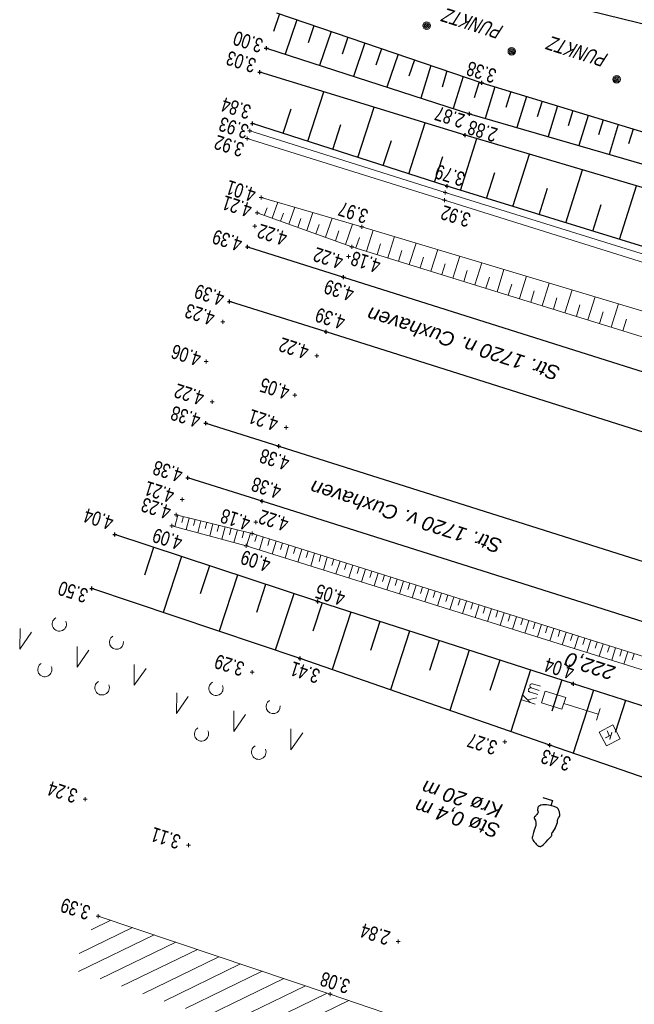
# Model space of a CAD drawing. Header units: metres. Extents: x 3521221 to 3521364, y 5943318 to 5943439.
# Tile 2 of 15: x 3521221 to 3521236, y 5943385 to 5943409. Entities that reach past the tile are written whole.
import ezdxf
from ezdxf.enums import TextEntityAlignment as Align

# ---------------------------------------------------------------- set-up
doc = ezdxf.new("R2010")
doc.units = ezdxf.units.M
doc.header["$PDMODE"] = 2
doc.header["$PDSIZE"] = 0.05
doc.linetypes.add('JIS_02_0.7', pattern=[1.35, 0.75, -0.6])
for name, color, linetype, lineweight in [('Boeschung OK', 30, 'Continuous', 30), ('Boeschung UK', 22, 'Continuous', 30), ('Boeschungsschraffuren', 82, 'Continuous', 30), ('Fahrbahnrand', 5, 'Continuous', 30), ('Gehölz', 81, 'Continuous', 9), ('Gelaendepunkt', 21, 'Continuous', 13), ('Gleis Text', 3, 'Continuous', 9), ('Graben - OK Boeschung', 30, 'Continuous', 30), ('Graben - UK Boeschung', 14, 'Continuous', 30), ('Höhentexte', 8, 'Continuous', 9), ('Kabelkanal - OK Aussenrand', 3, 'Continuous', 18), ('Kilometerstein_ -schild', 3, 'Continuous', 18), ('Kilometertafel', 3, 'Continuous', 18), ('Laubbaum', 92, 'Continuous', 30), ('Mauerschraffuren', 3, 'Continuous', 9), ('Merkstein - Strom', 1, 'Continuous', 9), ('Poller', 3, 'Continuous', 9), ('Schiene OKIK Schienenkopf', 1, 'Continuous', 30), ('Schotterbett - OK Boeschung', 31, 'Continuous', 13), ('Schotterbett - UK Boeschung', 36, 'Continuous', 13), ('Schotterbett ohne Böschung', 31, 'JIS_02_0.7', 9), ('Schraffuren Schotter', 21, 'Continuous', 9), ('Schwelle OKAK', 7, 'Continuous', 9), ('Stuetzwand UK', 246, 'Continuous', 18), ('VG_Text_Vegetation', 3, 'Continuous', 9)]:
    doc.layers.add(name, color=color, linetype=linetype, lineweight=lineweight)
doc.styles.add('Arial', font='arial.ttf')
doc.styles.add('Gleis Text', font='ariali.ttf')
doc.styles.add('Kilometerstein_ -schild', font='ariali.ttf')
doc.styles.add('Punkthöhe', font='arial.ttf', dxfattribs={"width": 0.75})
doc.styles.add('Text Vegetation', font='ariali.ttf')

msp = doc.modelspace()

# ---------------------------------------------------------------- linework, layer by layer
at = {"layer": 'Boeschung OK', "color": 253}
for p, q in [((3521231.395, 5943405.303), (3521226.537, 5943406.874)), ((3521238.408, 5943403.142), (3521231.395, 5943405.303)), ((3521228.166, 5943394.932), (3521223.101, 5943396.606)), ((3521234.547, 5943392.882), (3521228.166, 5943394.932)), ((3521242.692, 5943390.255), (3521234.547, 5943392.882))]:
    msp.add_line(p, q, dxfattribs=at)
for p in [(3521226.537, 5943406.874), (3521231.395, 5943405.303), (3521223.101, 5943396.606), (3521228.166, 5943394.932), (3521234.547, 5943392.882)]:
    msp.add_point(p, dxfattribs=at)
at = {"layer": 'Boeschung UK', "color": 253}
for p, q in [((3521231.846, 5943406.582), (3521226.724, 5943408.15)), ((3521238.851, 5943404.511), (3521231.846, 5943406.582)), ((3521227.726, 5943393.512), (3521222.528, 5943395.262)), ((3521233.959, 5943391.345), (3521227.726, 5943393.512)), ((3521242.071, 5943388.537), (3521233.959, 5943391.345))]:
    msp.add_line(p, q, dxfattribs=at)
for p in [(3521226.724, 5943408.15), (3521231.846, 5943406.582), (3521222.528, 5943395.262), (3521227.726, 5943393.512), (3521233.959, 5943391.345)]:
    msp.add_point(p, dxfattribs=at)
at = {"layer": 'Boeschungsschraffuren', "color": 253}
for p, q in [((3521227.21, 5943409.606), (3521227.064, 5943409.173)), ((3521227.643, 5943409.459), (3521227.352, 5943408.599)), ((3521228.072, 5943409.313), (3521227.928, 5943408.886)), ((3521228.498, 5943409.168), (3521228.213, 5943408.321)), ((3521228.921, 5943409.024), (3521228.78, 5943408.604)), ((3521229.341, 5943408.882), (3521229.06, 5943408.048)), ((3521229.758, 5943408.74), (3521229.618, 5943408.326)), ((3521230.171, 5943408.599), (3521229.894, 5943407.778)), ((3521230.582, 5943408.46), (3521230.444, 5943408.052)), ((3521230.989, 5943408.321), (3521230.739, 5943407.505)), ((3521231.393, 5943408.184), (3521231.269, 5943407.779)), ((3521231.795, 5943408.048), (3521231.548, 5943407.244)), ((3521232.193, 5943407.912), (3521232.07, 5943407.513)), ((3521227.919, 5943406.427), (3521228.316, 5943407.663)), ((3521232.591, 5943407.788), (3521232.348, 5943406.998)), ((3521232.986, 5943407.667), (3521232.866, 5943407.275)), ((3521233.378, 5943407.547), (3521233.139, 5943406.769)), ((3521233.767, 5943407.428), (3521233.648, 5943407.042)), ((3521227.302, 5943406.627), (3521227.499, 5943407.24)), ((3521229.169, 5943406.023), (3521229.572, 5943407.278)), ((3521234.153, 5943407.309), (3521233.918, 5943406.543)), ((3521234.536, 5943407.192), (3521234.419, 5943406.812)), ((3521234.917, 5943407.075), (3521234.685, 5943406.321)), ((3521235.294, 5943406.96), (3521235.179, 5943406.585)), ((3521228.541, 5943406.226), (3521228.741, 5943406.848)), ((3521230.438, 5943405.612), (3521230.847, 5943406.888)), ((3521235.669, 5943406.845), (3521235.44, 5943406.101)), ((3521236.041, 5943406.731), (3521235.927, 5943406.362)), ((3521229.801, 5943405.819), (3521230.004, 5943406.451)), ((3521231.728, 5943405.2), (3521232.136, 5943406.496)), ((3521231.08, 5943405.405), (3521231.286, 5943406.047)), ((3521233.037, 5943404.797), (3521233.45, 5943406.108)), ((3521234.362, 5943404.389), (3521234.779, 5943405.715)), ((3521232.381, 5943404.999), (3521232.586, 5943405.651)), ((3521233.698, 5943404.593), (3521233.905, 5943405.253)), ((3521235.702, 5943403.976), (3521236.124, 5943405.317)), ((3521235.03, 5943404.183), (3521235.24, 5943404.85)), ((3521224.069, 5943396.286), (3521223.84, 5943395.592)), ((3521224.765, 5943396.056), (3521224.307, 5943394.663)), ((3521225.463, 5943395.825), (3521225.233, 5943395.127)), ((3521226.163, 5943395.594), (3521225.703, 5943394.193)), ((3521226.865, 5943395.362), (3521226.634, 5943394.66)), ((3521227.569, 5943395.129), (3521227.106, 5943393.721)), ((3521228.276, 5943394.897), (3521228.043, 5943394.19)), ((3521228.993, 5943394.666), (3521228.523, 5943393.235)), ((3521229.719, 5943394.433), (3521229.485, 5943393.707)), ((3521230.453, 5943394.197), (3521229.98, 5943392.728)), ((3521231.197, 5943393.958), (3521230.957, 5943393.215)), ((3521231.949, 5943393.717), (3521231.464, 5943392.212)), ((3521232.711, 5943393.472), (3521232.465, 5943392.711)), ((3521233.481, 5943393.224), (3521232.985, 5943391.684)), ((3521234.261, 5943392.974), (3521234.01, 5943392.194)), ((3521235.049, 5943392.72), (3521234.541, 5943391.143)), ((3521235.846, 5943392.463), (3521235.589, 5943391.666))]:
    msp.add_line(p, q, dxfattribs=at)
at = {"layer": 'Fahrbahnrand', "color": 253}
msp.add_line((3521233.035, 5943410.163), (3521240.598, 5943408.301), dxfattribs=at)
at = {"layer": 'Gehölz', "color": 253}
for p, q in [((3521220.739, 5943394.261), (3521220.726, 5943393.748)), ((3521220.726, 5943393.748), (3521221.024, 5943394.171)), ((3521222.163, 5943393.809), (3521222.162, 5943393.292)), ((3521222.162, 5943393.292), (3521222.448, 5943393.719)), ((3521223.587, 5943393.358), (3521223.587, 5943392.841)), ((3521223.587, 5943392.841), (3521223.884, 5943393.263)), ((3521224.65, 5943392.654), (3521224.637, 5943392.141)), ((3521224.637, 5943392.141), (3521224.935, 5943392.564)), ((3521226.074, 5943392.202), (3521226.073, 5943391.685)), ((3521226.073, 5943391.685), (3521226.359, 5943392.112)), ((3521227.498, 5943391.751), (3521227.498, 5943391.234)), ((3521227.498, 5943391.234), (3521227.795, 5943391.656))]:
    msp.add_line(p, q, dxfattribs=at)
for centre, radius, start, end in [((3521221.715, 5943394.371), 0.177, 119.6725, 25.1377), ((3521223.142, 5943393.92), 0.178, 120.9465, 4.1935), ((3521221.353, 5943393.232), 0.177, 119.6043, 25.2059), ((3521222.784, 5943392.78), 0.181, 121.4612, 23.3489), ((3521225.626, 5943392.764), 0.177, 119.6725, 25.1377), ((3521227.053, 5943392.313), 0.178, 120.9465, 4.1935), ((3521225.264, 5943391.625), 0.177, 119.6043, 25.2059), ((3521226.695, 5943391.173), 0.181, 121.4612, 23.3489)]:
    msp.add_arc(centre, radius, start, end, dxfattribs=at)
at = {"layer": 'Gelaendepunkt', "color": 253}
for p in [(3521226.526, 5943393.166), (3521232.841, 5943391.429), (3521222.36, 5943389.995), (3521224.936, 5943388.848), (3521230.172, 5943386.445)]:
    msp.add_point(p, dxfattribs=at)
at = {"layer": 'Graben - OK Boeschung', "color": 253}
for p, q in [((3521227.134, 5943409.632), (3521232.261, 5943407.889)), ((3521232.261, 5943407.889), (3521239.416, 5943405.697))]:
    msp.add_line(p, q, dxfattribs=at)
msp.add_point((3521232.261, 5943407.889), dxfattribs=at)
at = {"layer": 'Graben - UK Boeschung', "color": 253}
for p, q in [((3521226.883, 5943408.751), (3521231.956, 5943407.112)), ((3521231.956, 5943407.112), (3521239.161, 5943405.022))]:
    msp.add_line(p, q, dxfattribs=at)
for p in [(3521226.883, 5943408.751), (3521231.956, 5943407.112)]:
    msp.add_point(p, dxfattribs=at)
at = {"layer": 'Kabelkanal - OK Aussenrand', "color": 253}
for p, q in [((3521231.348, 5943405.148), (3521226.471, 5943406.688)), ((3521226.407, 5943406.493), (3521231.327, 5943404.954)), ((3521231.327, 5943404.954), (3521238.265, 5943402.783)), ((3521238.347, 5943402.971), (3521231.348, 5943405.148))]:
    msp.add_line(p, q, dxfattribs=at)
for p in [(3521226.471, 5943406.688), (3521226.407, 5943406.493), (3521231.348, 5943405.148), (3521231.327, 5943404.954)]:
    msp.add_point(p, dxfattribs=at)
at = {"layer": 'Kilometertafel', "color": 253}
for p, q in [((3521233.66, 5943392.611), (3521233.418, 5943392.688)), ((3521233.429, 5943392.725), (3521233.439, 5943392.755)), ((3521233.437, 5943392.699), (3521233.429, 5943392.725)), ((3521233.461, 5943392.674), (3521233.437, 5943392.699)), ((3521233.439, 5943392.755), (3521233.448, 5943392.76)), ((3521233.448, 5943392.76), (3521233.47, 5943392.777)), ((3521233.462, 5943392.828), (3521233.471, 5943392.858)), ((3521233.469, 5943392.802), (3521233.462, 5943392.828)), ((3521233.494, 5943392.777), (3521233.469, 5943392.802)), ((3521233.47, 5943392.777), (3521233.494, 5943392.777)), ((3521233.471, 5943392.858), (3521233.483, 5943392.87)), ((3521233.483, 5943392.87), (3521233.503, 5943392.88)), ((3521233.494, 5943392.777), (3521233.692, 5943392.714)), ((3521233.503, 5943392.88), (3521233.527, 5943392.88)), ((3521233.527, 5943392.88), (3521233.725, 5943392.817)), ((3521233.842, 5943392.699), (3521233.749, 5943392.406)), ((3521234.357, 5943392.536), (3521233.842, 5943392.699)), ((3521233.593, 5943392.374), (3521233.233, 5943392.489)), ((3521233.468, 5943392.414), (3521233.272, 5943392.613)), ((3521233.409, 5943392.481), (3521233.634, 5943392.531)), ((3521233.749, 5943392.406), (3521234.264, 5943392.243)), ((3521234.264, 5943392.243), (3521234.357, 5943392.536)), ((3521235.171, 5943392.117), (3521234.31, 5943392.39)), ((3521235.125, 5943391.97), (3521235.217, 5943392.264))]:
    msp.add_line(p, q, dxfattribs=at)
at = {"layer": 'Laubbaum', "color": 253}
for p, q in [((3521233.787, 5943390.04), (3521234.029, 5943389.963)), ((3521234.029, 5943389.963), (3521233.989, 5943389.834)), ((3521233.657, 5943389.764), (3521233.655, 5943389.748)), ((3521233.655, 5943389.748), (3521233.656, 5943389.723)), ((3521233.656, 5943389.723), (3521233.663, 5943389.701)), ((3521233.66, 5943389.781), (3521233.657, 5943389.764)), ((3521233.663, 5943389.792), (3521233.66, 5943389.781)), ((3521233.668, 5943389.803), (3521233.663, 5943389.792)), ((3521233.663, 5943389.701), (3521233.667, 5943389.685)), ((3521233.675, 5943389.813), (3521233.668, 5943389.803)), ((3521233.685, 5943389.82), (3521233.675, 5943389.813)), ((3521233.71, 5943389.834), (3521233.685, 5943389.82)), ((3521233.735, 5943389.844), (3521233.71, 5943389.834)), ((3521233.783, 5943389.855), (3521233.735, 5943389.844)), ((3521233.831, 5943389.857), (3521233.783, 5943389.855)), ((3521233.873, 5943389.853), (3521233.831, 5943389.857)), ((3521233.923, 5943389.847), (3521233.873, 5943389.853)), ((3521233.966, 5943389.839), (3521233.923, 5943389.847)), ((3521234.012, 5943389.829), (3521233.966, 5943389.839)), ((3521234.072, 5943389.812), (3521234.012, 5943389.829)), ((3521234.129, 5943389.792), (3521234.072, 5943389.812)), ((3521234.143, 5943389.784), (3521234.129, 5943389.792)), ((3521234.154, 5943389.773), (3521234.143, 5943389.784)), ((3521234.166, 5943389.758), (3521234.154, 5943389.773)), ((3521234.176, 5943389.74), (3521234.166, 5943389.758)), ((3521234.189, 5943389.712), (3521234.176, 5943389.74)), ((3521234.198, 5943389.682), (3521234.189, 5943389.712)), ((3521233.572, 5943389.541), (3521233.571, 5943389.53)), ((3521233.571, 5943389.53), (3521233.573, 5943389.52)), ((3521233.577, 5943389.553), (3521233.572, 5943389.541)), ((3521233.573, 5943389.52), (3521233.578, 5943389.508)), ((3521233.582, 5943389.56), (3521233.577, 5943389.553)), ((3521233.578, 5943389.508), (3521233.6, 5943389.466)), ((3521233.588, 5943389.566), (3521233.582, 5943389.56)), ((3521233.601, 5943389.576), (3521233.588, 5943389.566)), ((3521233.6, 5943389.466), (3521233.61, 5943389.419)), ((3521233.613, 5943389.588), (3521233.601, 5943389.576)), ((3521233.634, 5943389.614), (3521233.613, 5943389.588)), ((3521233.653, 5943389.642), (3521233.634, 5943389.614)), ((3521233.66, 5943389.654), (3521233.653, 5943389.642)), ((3521233.666, 5943389.668), (3521233.66, 5943389.654)), ((3521233.667, 5943389.685), (3521233.666, 5943389.668)), ((3521234.148, 5943389.455), (3521234.156, 5943389.495)), ((3521234.149, 5943389.414), (3521234.148, 5943389.455)), ((3521234.156, 5943389.495), (3521234.176, 5943389.533)), ((3521234.176, 5943389.533), (3521234.201, 5943389.561)), ((3521234.213, 5943389.61), (3521234.198, 5943389.682)), ((3521234.201, 5943389.561), (3521234.212, 5943389.592)), ((3521234.212, 5943389.592), (3521234.213, 5943389.61)), ((3521233.572, 5943389.223), (3521233.552, 5943389.162)), ((3521233.588, 5943389.269), (3521233.572, 5943389.223)), ((3521233.605, 5943389.314), (3521233.588, 5943389.269)), ((3521233.611, 5943389.33), (3521233.605, 5943389.314)), ((3521233.61, 5943389.419), (3521233.613, 5943389.388)), ((3521233.614, 5943389.347), (3521233.611, 5943389.33)), ((3521233.613, 5943389.388), (3521233.614, 5943389.347)), ((3521234.033, 5943389.174), (3521234.099, 5943389.279)), ((3521234.099, 5943389.279), (3521234.105, 5943389.29)), ((3521234.105, 5943389.29), (3521234.149, 5943389.414)), ((3521233.522, 5943389.038), (3521233.521, 5943389.027)), ((3521233.521, 5943389.027), (3521233.523, 5943389.013)), ((3521233.527, 5943389.069), (3521233.522, 5943389.038)), ((3521233.523, 5943389.013), (3521233.528, 5943389.004)), ((3521233.535, 5943389.099), (3521233.527, 5943389.069)), ((3521233.528, 5943389.004), (3521233.534, 5943388.991)), ((3521233.534, 5943388.991), (3521233.546, 5943388.969)), ((3521233.552, 5943389.162), (3521233.535, 5943389.099)), ((3521233.546, 5943388.969), (3521233.564, 5943388.941)), ((3521233.865, 5943388.93), (3521233.911, 5943388.984)), ((3521233.911, 5943388.984), (3521233.945, 5943389.016)), ((3521233.945, 5943389.016), (3521233.977, 5943389.05)), ((3521233.977, 5943389.05), (3521233.99, 5943389.064)), ((3521233.99, 5943389.064), (3521234.002, 5943389.079)), ((3521234.002, 5943389.079), (3521234.008, 5943389.087)), ((3521234.008, 5943389.087), (3521234.013, 5943389.097)), ((3521234.012, 5943389.133), (3521234.014, 5943389.144)), ((3521234.013, 5943389.121), (3521234.012, 5943389.133)), ((3521234.014, 5943389.11), (3521234.013, 5943389.121)), ((3521234.013, 5943389.097), (3521234.014, 5943389.11)), ((3521234.014, 5943389.144), (3521234.016, 5943389.156)), ((3521234.016, 5943389.156), (3521234.022, 5943389.167)), ((3521234.022, 5943389.167), (3521234.033, 5943389.174)), ((3521233.564, 5943388.941), (3521233.578, 5943388.923)), ((3521233.578, 5943388.923), (3521233.601, 5943388.895)), ((3521233.601, 5943388.895), (3521233.617, 5943388.878)), ((3521233.617, 5943388.878), (3521233.632, 5943388.861)), ((3521233.632, 5943388.861), (3521233.643, 5943388.852)), ((3521233.643, 5943388.852), (3521233.654, 5943388.843)), ((3521233.654, 5943388.843), (3521233.666, 5943388.835)), ((3521233.666, 5943388.835), (3521233.681, 5943388.828)), ((3521233.681, 5943388.828), (3521233.695, 5943388.823)), ((3521233.695, 5943388.823), (3521233.71, 5943388.819)), ((3521233.71, 5943388.819), (3521233.718, 5943388.818)), ((3521233.718, 5943388.818), (3521233.728, 5943388.818)), ((3521233.728, 5943388.818), (3521233.736, 5943388.82)), ((3521233.736, 5943388.82), (3521233.746, 5943388.824)), ((3521233.746, 5943388.824), (3521233.761, 5943388.834)), ((3521233.761, 5943388.834), (3521233.805, 5943388.865)), ((3521233.805, 5943388.865), (3521233.865, 5943388.93))]:
    msp.add_line(p, q, dxfattribs=at)
at = {"layer": 'Mauerschraffuren', "color": 253}
for p, q in [((3521222.212, 5943386.147), (3521223.539, 5943386.792)), ((3521222.509, 5943386.736), (3521222.999, 5943386.974)), ((3521222.196, 5943385.694), (3521224.08, 5943386.61)), ((3521222.731, 5943385.509), (3521224.62, 5943386.428)), ((3521223.265, 5943385.324), (3521225.161, 5943386.246)), ((3521223.8, 5943385.139), (3521225.701, 5943386.064)), ((3521224.334, 5943384.955), (3521226.242, 5943385.882)), ((3521224.869, 5943384.77), (3521226.782, 5943385.7)), ((3521225.404, 5943384.585), (3521227.323, 5943385.518)), ((3521225.938, 5943384.4), (3521227.863, 5943385.336)), ((3521226.473, 5943384.215), (3521228.404, 5943385.154)), ((3521227.008, 5943384.03), (3521228.943, 5943384.971))]:
    msp.add_line(p, q, dxfattribs=at)
at = {"layer": 'Merkstein - Strom', "color": 253}
for p, q in [((3521235.192, 5943391.673), (3521235.537, 5943391.852)), ((3521235.371, 5943391.328), (3521235.192, 5943391.673)), ((3521235.537, 5943391.852), (3521235.716, 5943391.507)), ((3521235.716, 5943391.507), (3521235.371, 5943391.328))]:
    msp.add_line(p, q, dxfattribs=at)
at = {"layer": 'Poller', "color": 253}
for centre, radius in [((3521230.885, 5943409.315), 0.095), ((3521230.885, 5943409.315), 0.065), ((3521230.885, 5943409.315), 0.035), ((3521230.885, 5943409.315), 0.005), ((3521233.011, 5943408.675), 0.095), ((3521233.011, 5943408.675), 0.065), ((3521233.011, 5943408.675), 0.035), ((3521233.011, 5943408.675), 0.005), ((3521235.627, 5943407.976), 0.095), ((3521235.627, 5943407.976), 0.065), ((3521235.627, 5943407.976), 0.035), ((3521235.627, 5943407.976), 0.005)]:
    msp.add_circle(centre, radius, dxfattribs=at)
at = {"layer": 'Schiene OKIK Schienenkopf', "color": 253}
for p, q in [((3521226.411, 5943403.791), (3521228.809, 5943403.034)), ((3521228.809, 5943403.034), (3521239.02, 5943399.804)), ((3521228.378, 5943401.665), (3521225.965, 5943402.429)), ((3521238.589, 5943398.434), (3521228.378, 5943401.665)), ((3521225.369, 5943399.389), (3521227.198, 5943398.811)), ((3521227.198, 5943398.811), (3521237.507, 5943395.544)), ((3521226.783, 5943397.436), (3521224.925, 5943398.023)), ((3521237.083, 5943394.174), (3521226.783, 5943397.436))]:
    msp.add_line(p, q, dxfattribs=at)
for p in [(3521226.411, 5943403.791), (3521228.809, 5943403.034), (3521225.965, 5943402.429), (3521228.378, 5943401.665), (3521225.369, 5943399.389), (3521227.198, 5943398.811), (3521224.925, 5943398.023), (3521226.783, 5943397.436)]:
    msp.add_point(p, dxfattribs=at)
at = {"layer": 'Schotterbett - OK Boeschung', "color": 253}
for p, q in [((3521226.652, 5943404.639), (3521229.02, 5943403.794)), ((3521229.02, 5943403.794), (3521239.256, 5943400.618)), ((3521226.533, 5943396.629), (3521224.633, 5943397.098)), ((3521236.774, 5943393.406), (3521226.533, 5943396.629))]:
    msp.add_line(p, q, dxfattribs=at)
for p in [(3521226.652, 5943404.639), (3521229.02, 5943403.794), (3521224.633, 5943397.098), (3521226.533, 5943396.629)]:
    msp.add_point(p, dxfattribs=at)
at = {"layer": 'Schotterbett - UK Boeschung', "color": 253}
for p, q in [((3521226.753, 5943405.025), (3521229.266, 5943404.293)), ((3521229.266, 5943404.293), (3521239.475, 5943401.224)), ((3521226.379, 5943396.324), (3521224.525, 5943396.825)), ((3521236.719, 5943393.088), (3521226.379, 5943396.324))]:
    msp.add_line(p, q, dxfattribs=at)
for p in [(3521226.753, 5943405.025), (3521229.266, 5943404.293), (3521224.525, 5943396.825), (3521226.379, 5943396.324)]:
    msp.add_point(p, dxfattribs=at)
at = {"layer": 'Schotterbett ohne Böschung', "color": 253}
for p in [(3521225.384, 5943400.926), (3521227.594, 5943400.089)]:
    msp.add_point(p, dxfattribs=at)
at = {"layer": 'Schraffuren Schotter', "color": 253}
for p, q in [((3521226.831, 5943404.575), (3521226.9, 5943404.769)), ((3521227.03, 5943404.504), (3521227.17, 5943404.903)), ((3521227.448, 5943404.355), (3521227.596, 5943404.779)), ((3521227.236, 5943404.431), (3521227.308, 5943404.636)), ((3521227.666, 5943404.277), (3521227.742, 5943404.496)), ((3521227.891, 5943404.197), (3521228.043, 5943404.649)), ((3521228.361, 5943404.029), (3521228.523, 5943404.51)), ((3521228.122, 5943404.114), (3521228.201, 5943404.347)), ((3521228.86, 5943403.851), (3521229.032, 5943404.361)), ((3521229.385, 5943403.681), (3521229.553, 5943404.207)), ((3521228.607, 5943403.941), (3521228.69, 5943404.189)), ((3521229.121, 5943403.763), (3521229.209, 5943404.023)), ((3521229.916, 5943403.516), (3521230.086, 5943404.047)), ((3521229.65, 5943403.599), (3521229.734, 5943403.863)), ((3521230.451, 5943403.35), (3521230.623, 5943403.885)), ((3521230.992, 5943403.182), (3521231.165, 5943403.722)), ((3521230.183, 5943403.433), (3521230.268, 5943403.7)), ((3521230.721, 5943403.266), (3521230.807, 5943403.535)), ((3521231.537, 5943403.013), (3521231.711, 5943403.558)), ((3521231.264, 5943403.098), (3521231.351, 5943403.369)), ((3521232.087, 5943402.842), (3521232.259, 5943403.393)), ((3521232.642, 5943402.67), (3521232.815, 5943403.226)), ((3521231.811, 5943402.928), (3521231.897, 5943403.202)), ((3521232.364, 5943402.756), (3521232.45, 5943403.033)), ((3521233.202, 5943402.497), (3521233.376, 5943403.057)), ((3521232.921, 5943402.584), (3521233.008, 5943402.863)), ((3521233.766, 5943402.321), (3521233.943, 5943402.887)), ((3521233.483, 5943402.409), (3521233.571, 5943402.691)), ((3521234.051, 5943402.233), (3521234.139, 5943402.517)), ((3521234.336, 5943402.145), (3521234.514, 5943402.715)), ((3521234.911, 5943401.966), (3521235.091, 5943402.542)), ((3521234.623, 5943402.056), (3521234.712, 5943402.342)), ((3521235.491, 5943401.786), (3521235.672, 5943402.367)), ((3521235.2, 5943401.876), (3521235.291, 5943402.166)), ((3521235.783, 5943401.696), (3521235.874, 5943401.987)), ((3521224.672, 5943397.088), (3521224.598, 5943396.805)), ((3521224.814, 5943397.053), (3521224.776, 5943396.91)), ((3521224.958, 5943397.018), (3521224.882, 5943396.729)), ((3521225.103, 5943396.982), (3521225.064, 5943396.836)), ((3521225.249, 5943396.946), (3521225.172, 5943396.65)), ((3521225.398, 5943396.909), (3521225.359, 5943396.76)), ((3521225.548, 5943396.872), (3521225.469, 5943396.57)), ((3521225.7, 5943396.835), (3521225.659, 5943396.682)), ((3521225.853, 5943396.797), (3521225.772, 5943396.488)), ((3521226.008, 5943396.759), (3521225.967, 5943396.603)), ((3521226.165, 5943396.72), (3521226.072, 5943396.407)), ((3521226.324, 5943396.681), (3521226.277, 5943396.522)), ((3521226.484, 5943396.641), (3521226.389, 5943396.321)), ((3521226.644, 5943396.594), (3521226.597, 5943396.432)), ((3521226.805, 5943396.543), (3521226.709, 5943396.221)), ((3521226.966, 5943396.493), (3521226.918, 5943396.332)), ((3521227.126, 5943396.442), (3521227.031, 5943396.12)), ((3521227.287, 5943396.392), (3521227.239, 5943396.231)), ((3521227.447, 5943396.341), (3521227.351, 5943396.02)), ((3521227.607, 5943396.291), (3521227.559, 5943396.13)), ((3521227.767, 5943396.241), (3521227.671, 5943395.92)), ((3521227.927, 5943396.19), (3521227.879, 5943396.03)), ((3521228.086, 5943396.14), (3521227.991, 5943395.819)), ((3521228.246, 5943396.09), (3521228.198, 5943395.93)), ((3521228.405, 5943396.04), (3521228.31, 5943395.72)), ((3521228.565, 5943395.99), (3521228.514, 5943395.831)), ((3521228.724, 5943395.94), (3521228.622, 5943395.622)), ((3521228.883, 5943395.889), (3521228.832, 5943395.731)), ((3521229.042, 5943395.839), (3521228.941, 5943395.522)), ((3521229.2, 5943395.789), (3521229.15, 5943395.631)), ((3521229.359, 5943395.74), (3521229.258, 5943395.423)), ((3521229.518, 5943395.69), (3521229.467, 5943395.532)), ((3521229.676, 5943395.64), (3521229.575, 5943395.324)), ((3521229.834, 5943395.59), (3521229.784, 5943395.432)), ((3521229.992, 5943395.54), (3521229.892, 5943395.225)), ((3521230.15, 5943395.491), (3521230.1, 5943395.333)), ((3521230.308, 5943395.441), (3521230.208, 5943395.126)), ((3521230.466, 5943395.391), (3521230.416, 5943395.234)), ((3521230.624, 5943395.342), (3521230.523, 5943395.027)), ((3521230.781, 5943395.292), (3521230.731, 5943395.135)), ((3521230.939, 5943395.243), (3521230.838, 5943394.928)), ((3521231.096, 5943395.193), (3521231.046, 5943395.036)), ((3521231.253, 5943395.144), (3521231.153, 5943394.83)), ((3521231.41, 5943395.094), (3521231.36, 5943394.938)), ((3521231.567, 5943395.045), (3521231.467, 5943394.732)), ((3521231.724, 5943394.995), (3521231.674, 5943394.839)), ((3521231.88, 5943394.946), (3521231.78, 5943394.634)), ((3521232.037, 5943394.897), (3521231.987, 5943394.741)), ((3521232.193, 5943394.848), (3521232.093, 5943394.536)), ((3521232.349, 5943394.799), (3521232.299, 5943394.643)), ((3521232.505, 5943394.749), (3521232.406, 5943394.438)), ((3521232.661, 5943394.7), (3521232.612, 5943394.545)), ((3521232.817, 5943394.651), (3521232.718, 5943394.34)), ((3521232.973, 5943394.602), (3521232.923, 5943394.447)), ((3521233.129, 5943394.553), (3521233.029, 5943394.243)), ((3521233.284, 5943394.504), (3521233.235, 5943394.349)), ((3521233.439, 5943394.455), (3521233.34, 5943394.145)), ((3521233.595, 5943394.407), (3521233.545, 5943394.252)), ((3521233.75, 5943394.358), (3521233.651, 5943394.048)), ((3521233.905, 5943394.309), (3521233.855, 5943394.154)), ((3521234.06, 5943394.26), (3521233.961, 5943393.951)), ((3521234.214, 5943394.212), (3521234.165, 5943394.057)), ((3521234.369, 5943394.163), (3521234.271, 5943393.854)), ((3521234.524, 5943394.114), (3521234.474, 5943393.96)), ((3521234.678, 5943394.066), (3521234.58, 5943393.758)), ((3521234.832, 5943394.017), (3521234.783, 5943393.863)), ((3521234.986, 5943393.969), (3521234.888, 5943393.661)), ((3521235.14, 5943393.92), (3521235.091, 5943393.766)), ((3521235.294, 5943393.872), (3521235.196, 5943393.565)), ((3521235.448, 5943393.823), (3521235.399, 5943393.67)), ((3521235.602, 5943393.775), (3521235.504, 5943393.468)), ((3521235.755, 5943393.727), (3521235.706, 5943393.573)), ((3521235.909, 5943393.678), (3521235.811, 5943393.372)), ((3521236.062, 5943393.63), (3521236.013, 5943393.477))]:
    msp.add_line(p, q, dxfattribs=at)
at = {"layer": 'Schwelle OKAK', "color": 253}
for p in [(3521226.598, 5943404.304), (3521228.935, 5943403.548), (3521225.798, 5943401.919), (3521228.144, 5943401.071), (3521225.531, 5943399.92), (3521227.381, 5943399.278), (3521224.785, 5943397.483), (3521226.618, 5943396.916)]:
    msp.add_point(p, dxfattribs=at)
at = {"layer": 'Stuetzwand UK', "color": 253}
for p, q in [((3521222.683, 5943387.08), (3521228.477, 5943385.129)), ((3521228.477, 5943385.129), (3521234.639, 5943383.033))]:
    msp.add_line(p, q, dxfattribs=at)
for p in [(3521222.683, 5943387.08), (3521228.477, 5943385.129)]:
    msp.add_point(p, dxfattribs=at)

# ---------------------------------------------------------------- texts
at = {"layer": 'Gleis Text', "color": 253, "linetype": 'ByBlock', "style": 'Gleis Text'}
for s, p in [('Str. 1720 n. Cuxhaven', (3521234.239, 5943400.786)), ('Str. 1720 v. Cuxhaven', (3521232.793, 5943396.471))]:
    msp.add_text(s, height=0.36, rotation=162.4169, dxfattribs=at).set_placement(p)
at = {"layer": 'Höhentexte', "color": 253, "linetype": 'ByBlock', "style": 'Punkthöhe', "width": 0.75}
for s, p in [('3.00', (3521226.831, 5943408.97)), ('3.03', (3521226.658, 5943408.472)), ('3.38', (3521232.655, 5943408.212)), ('3.84', (3521226.53, 5943407.312)), ('2.87', (3521231.865, 5943407.089)), ('3.93', (3521226.473, 5943406.823)), ('2.88', (3521232.683, 5943406.739)), ('3.92', (3521226.358, 5943406.37)), ('3.79', (3521231.868, 5943405.634)), ('4.01', (3521226.653, 5943405.243)), ('4.21', (3521226.553, 5943404.86)), ('3.97', (3521229.455, 5943404.705)), ('3.92', (3521232.013, 5943404.615)), ('4.39', (3521226.311, 5943404.009)), ('4.22', (3521227.433, 5943404.152)), ('4.22', (3521228.833, 5943403.567)), ('4.18', (3521229.766, 5943403.468)), ('4.39', (3521225.865, 5943402.647)), ('4.39', (3521229.101, 5943402.761)), ('4.23', (3521225.626, 5943402.16)), ('4.39', (3521228.881, 5943402.058)), ('4.22', (3521227.973, 5943401.315)), ('4.06', (3521225.284, 5943401.144)), ('4.22', (3521225.36, 5943400.164)), ('4.05', (3521227.494, 5943400.307)), ('4.38', (3521225.269, 5943399.607)), ('4.21', (3521227.21, 5943399.522)), ('4.38', (3521227.49, 5943398.538)), ('4.38', (3521224.825, 5943398.241)), ('4.21', (3521224.614, 5943397.727)), ('4.38', (3521227.286, 5943397.829)), ('4.23', (3521224.533, 5943397.316)), ('4.04', (3521223.098, 5943397.049)), ('4.18', (3521226.513, 5943397.039)), ('4.22', (3521227.467, 5943397.014)), ('4.09', (3521224.817, 5943396.552)), ('4.09', (3521227.02, 5943396.004)), ('3.50', (3521222.46, 5943395.233)), ('4.05', (3521228.881, 5943395.158)), ('3.29', (3521226.365, 5943393.403)), ('3.41', (3521228.254, 5943393.222)), ('4.04', (3521234.601, 5943393.319)), ('3.27', (3521232.676, 5943391.436)), ('3.43', (3521234.515, 5943391.031)), ('3.24', (3521222.199, 5943390.232)), ('3.11', (3521224.775, 5943389.085)), ('3.39', (3521222.522, 5943387.317)), ('2.84', (3521230.006, 5943386.684)), ('3.08', (3521229.002, 5943385.474))]:
    msp.add_text(s, height=0.36, rotation=162.4169, dxfattribs=at).set_placement(p)
at = {"layer": 'Kilometerstein_ -schild', "color": 253, "linetype": 'ByBlock', "style": 'Kilometerstein_ -schild'}
msp.add_text('222,0', height=0.36, rotation=162.4169, dxfattribs=at).set_placement((3521235.616, 5943393.302))
at = {"layer": 'Merkstein - Strom', "color": 253, "insert": (3521235.545, 5943391.66), "char_height": 0.192, "attachment_point": 7, "rotation": 162.4271, "line_spacing_factor": 0.69, "style": 'Arial'}
msp.add_mtext('K', dxfattribs=at)
at = {"layer": 'Poller', "color": 253, "style": 'Punkthöhe', "oblique": 15, "width": 0.75}
for p in [(3521232.781, 5943409.126), (3521235.397, 5943408.427)]:
    msp.add_attdef('PUNKTZ', text='', height=0.36, rotation=162.4051, dxfattribs=at).set_placement(p, align=Align.MIDDLE_LEFT)
at = {"layer": 'VG_Text_Vegetation', "color": 253, "linetype": 'ByBlock', "style": 'Text Vegetation'}
for s, p in [('Krø 20 m', (3521232.807, 5943389.856)), ('Stø 0,4 m', (3521232.741, 5943389.358))]:
    msp.add_text(s, height=0.36, rotation=162.4169, dxfattribs=at).set_placement(p)

doc.saveas('drawing.dxf')
